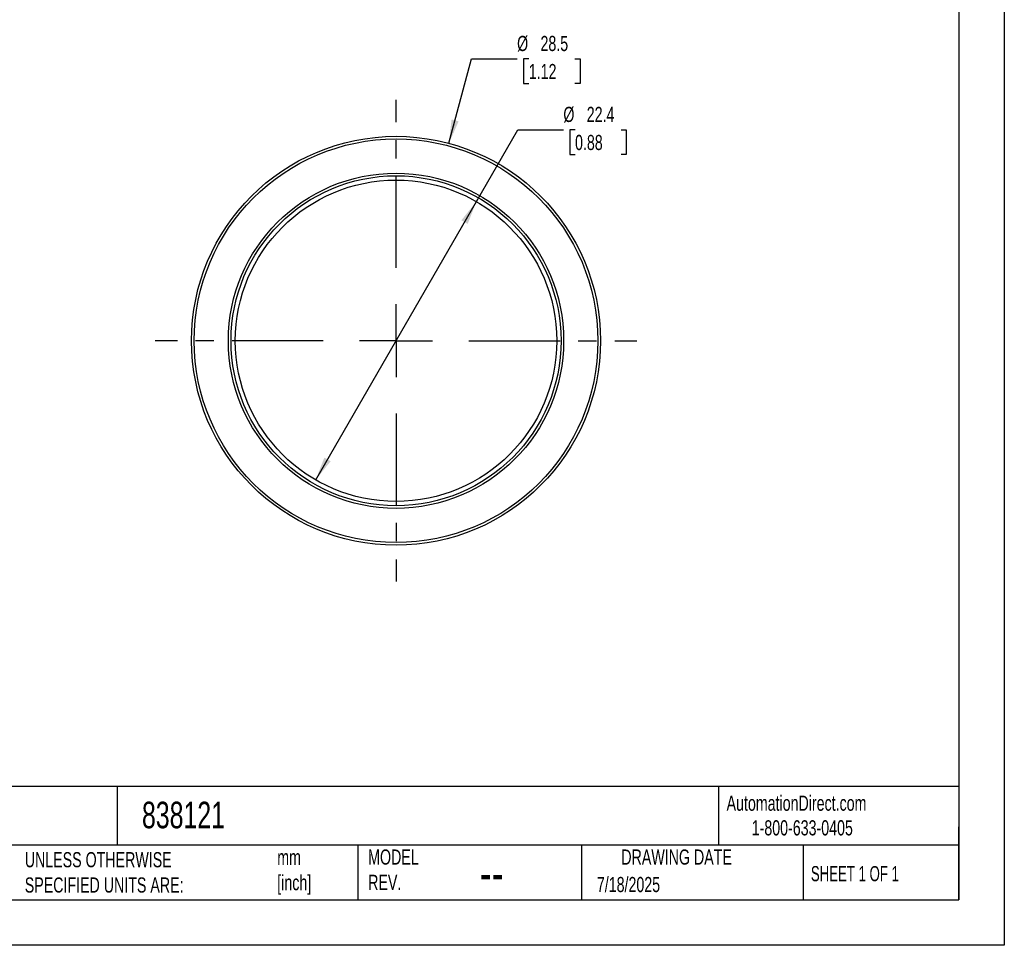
# Model space of a CAD drawing. Header units: millimetres. Extents: x 0 to 140, y 0 to 108.
# Tile 2 of 4: x 71 to 140, y 0 to 65. Entities that reach past the tile are written whole.
import ezdxf

# ---------------------------------------------------------------- set-up
doc = ezdxf.new("R2010")
doc.units = ezdxf.units.MM
doc.header["$LTSCALE"] = 0.5
doc.linetypes.add('CENTERX2', pattern=[20.32, 12.7, -2.54, 2.54, -2.54])
doc.layers.add('CENTER', color=40, linetype='CENTERX2')
doc.layers.add('DIMENSIONS', color=140, linetype='Continuous', lineweight=25)
doc.layers.add('TEXT', color=140, linetype='Continuous', lineweight=25)
doc.styles.add('SLDTEXTSTYLE0', font='TXT', dxfattribs={"width": 0.7})
doc.styles.add('SLDTEXTSTYLE1', font='TXT', dxfattribs={"width": 0.65})
doc.dimstyles.new('SLDDIMSTYLE1', dxfattribs={"dimtxt": 1.079004, "dimasz": 1.651, "dimexe": 0, "dimexo": 0.0625, "dimgap": 0.269751, "dimtad": 0, "dimtih": 1, "dimtoh": 1, "dimdec": 1, "dimrnd": 1e-09, "dimzin": 12, "dimdsep": 46, "dimtxsty": 'SLDTEXTSTYLE0', "dimsah": 1, "dimcen": 0, "dimadec": 0, "dimazin": 3, "dimtfac": 1, "dimtdec": 1, "dimtofl": 0, "dimtmove": 0, "dimatfit": 3, "dimfxl": 0, "dimfrac": 2, "dimtolj": 1, "dimtzin": 12, "dimarcsym": 0})
doc.dimstyles.new('SLDDIMSTYLE2', dxfattribs={"dimtxt": 1.079004, "dimasz": 1.651, "dimexe": 0, "dimexo": 0.0625, "dimgap": 0.269751, "dimtad": 0, "dimtih": 1, "dimtoh": 1, "dimdec": 1, "dimrnd": 1e-09, "dimzin": 12, "dimdsep": 46, "dimtxsty": 'SLDTEXTSTYLE0', "dimsah": 1, "dimcen": 0, "dimadec": 0, "dimazin": 3, "dimtfac": 1, "dimtdec": 1, "dimtofl": 0, "dimtmove": 0, "dimatfit": 3, "dimfxl": 0, "dimfrac": 2, "dimtolj": 1, "dimtzin": 12, "dimarcsym": 0})

# ---------------------------------------------------------------- blocks, each defined once
blk = doc.blocks.new('_D_1')
at = {"layer": 'DIMENSIONS'}
for p, q in [((100.997, 55.904), (102.572, 61.783)), ((102.572, 61.783), (105.747, 61.783)), ((106.562, 61.783), (106.2, 61.783)), ((106.2, 61.783), (106.2, 60.068)), ((109.768, 61.783), (110.131, 61.783)), ((110.131, 61.783), (110.131, 60.068)), ((106.2, 60.068), (106.562, 60.068)), ((110.131, 60.068), (109.768, 60.068))]:
    blk.add_line(p, q, dxfattribs=at)
blk.add_solid([(100.997, 55.904), (101.67, 57.433), (101.179, 57.564)], dxfattribs=at)
at = {"layer": 'DIMENSIONS', "char_height": 1.0583, "attachment_point": 1, "style": 'SLDTEXTSTYLE0'}
for s, insert in [('%%c', (105.747, 63.389)), ('28.5', (107.377, 63.389)), ('1.12', (106.562, 61.433))]:
    blk.add_mtext(s, dxfattribs=dict(at, insert=insert))
blk = doc.blocks.new('_D_2')
at = {"layer": 'DIMENSIONS'}
for p, q in [((102.909, 51.839), (105.796, 56.839)), ((105.796, 56.839), (108.971, 56.839)), ((109.785, 56.839), (109.423, 56.839)), ((109.423, 56.839), (109.423, 55.124)), ((112.992, 56.839), (113.354, 56.839)), ((113.354, 56.839), (113.354, 55.124)), ((109.423, 55.124), (109.785, 55.124)), ((113.354, 55.124), (112.992, 55.124)), ((91.709, 32.44), (102.909, 51.839))]:
    blk.add_line(p, q, dxfattribs=at)
for points in [[(102.909, 51.839), (101.863, 50.536), (102.303, 50.282)], [(91.709, 32.44), (92.754, 33.743), (92.314, 33.997)]]:
    blk.add_solid(points, dxfattribs=at)
at = {"layer": 'DIMENSIONS', "char_height": 1.0583, "attachment_point": 1, "style": 'SLDTEXTSTYLE0'}
for s, insert in [('%%c', (108.971, 58.445)), ('22.4', (110.6, 58.445)), ('0.88', (109.785, 56.488))]:
    blk.add_mtext(s, dxfattribs=dict(at, insert=insert))
blk = doc.blocks.new('SW_CENTERMARKSYMBOL_0')
at = {"layer": 'CENTER', "color": 0}
for p, q in [((0, 5.08), (0, 16.79)), ((0, 0), (0, 2.54)), ((-5.08, 0), (-16.79, 0)), ((0, 0), (-2.54, 0)), ((0, 0), (0, -2.54)), ((0, 0), (2.54, 0)), ((5.08, 0), (16.79, 0)), ((0, -5.08), (0, -16.79))]:
    blk.add_line(p, q, dxfattribs=at)

msp = doc.modelspace()

# ---------------------------------------------------------------- linework, layer by layer
at = {"color": 7, "linetype": 'Continuous'}
for p, q in [((139.701, 107.951), (139.701, 0.001)), ((139.701, 0.001), (0.001, 0.001))]:
    msp.add_line(p, q, dxfattribs=at)
for radius in [14.25, 14.067, 11.683, 11.5, 11.2]:
    msp.add_circle((97.309, 42.139), radius)
at = {"layer": 'TEXT'}
for p, q in [((136.525, 104.775), (136.525, 3.175)), ((136.525, 11.063), (3.175, 11.063)), ((77.879, 11.063), (77.879, 6.985)), ((119.788, 11.063), (119.788, 6.985)), ((136.525, 3.175), (136.525, 8.255)), ((136.525, 6.985), (3.175, 6.985)), ((94.65, 6.985), (94.65, 3.175)), ((110.233, 6.985), (110.233, 3.175)), ((125.674, 6.985), (125.674, 3.175)), ((3.175, 3.175), (136.525, 3.175))]:
    msp.add_line(p, q, dxfattribs=at)

# ---------------------------------------------------------------- block references
at = {"layer": 'CENTER'}
msp.add_blockref('SW_CENTERMARKSYMBOL_0', (97.309, 42.139), dxfattribs=at)

# ---------------------------------------------------------------- texts
at = {"color": 179, "linetype": 'Continuous', "lineweight": 18, "char_height": 1.05833, "attachment_point": 1, "style": 'SLDTEXTSTYLE0'}
for s, insert in [('AutomationDirect.com', (120.347, 10.438)), ('1-800-633-0405', (122.096, 8.719))]:
    msp.add_mtext(s, dxfattribs=dict(at, insert=insert))
at = {"layer": 'TEXT'}
for s, insert, char_height, attachment_point, style in [('838121', (79.604, 10.012), 1.8521, 1, 'SLDTEXTSTYLE0'), ('UNLESS OTHERWISE ^JSPECIFIED UNITS ARE:', (71.435, 6.498), 1.05833, 1, 'SLDTEXTSTYLE0'), ('mm^J[inch]', (89.032, 6.665), 1.0583, 1, 'SLDTEXTSTYLE0'), ('MODEL ^JREV.', (95.367, 6.682), 1.05833, 1, 'SLDTEXTSTYLE0'), ('DRAWING DATE', (116.863, 6.682), 1.05833, 2, 'SLDTEXTSTYLE0'), ('SHEET 1 OF 1', (126.221, 5.526), 1.05833, 1, 'SLDTEXTSTYLE1'), ('--', (103.149, 6.367), 2.6458, 1, 'SLDTEXTSTYLE0'), ('7/18/2025', (111.306, 4.768), 1.0583, 1, 'SLDTEXTSTYLE0')]:
    msp.add_mtext(s, dxfattribs=dict(at, insert=insert, char_height=char_height, attachment_point=attachment_point, style=style))

# ---------------------------------------------------------------- dimensions: what is measured, and where the dimension line sits
at = {"layer": 'DIMENSIONS'}
for p1, p2, dimstyle, picture, middle in [((93.621, 28.375), (100.997, 55.904), 'SLDDIMSTYLE1', '_D_1', (108.165, 61.783)), ((102.909, 51.839), (91.709, 32.44), 'SLDDIMSTYLE2', '_D_2', (111.389, 56.839))]:
    dim = msp.add_diameter_dim_2p(p1=p1, p2=p2, dimstyle=dimstyle, dxfattribs=at)
    dim.commit()
    dim.dimension.update_dxf_attribs({"geometry": picture, "text_midpoint": middle, "dimtype": 163})

doc.saveas('drawing.dxf')
